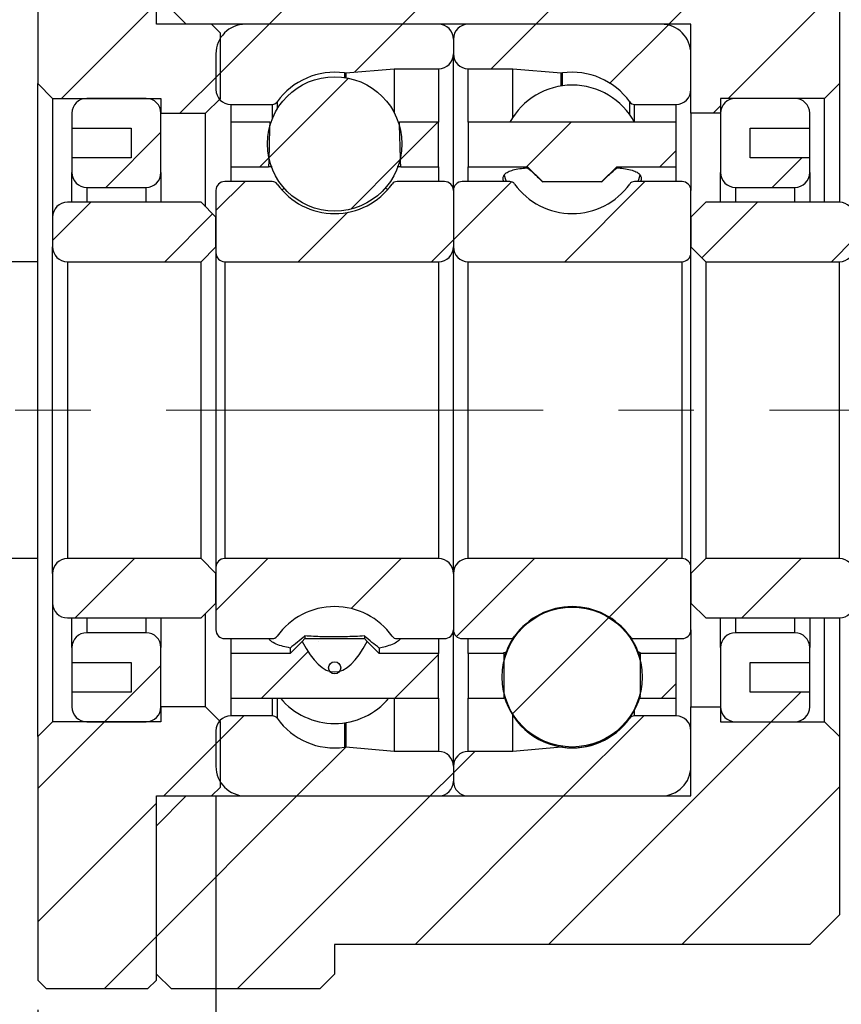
# Model space of a CAD drawing. Header units: millimetres. Extents: x 29 to 347, y 49 to 193.
# Tile 10 of 13: x 220 to 247, y 69 to 103. Entities that reach past the tile are written whole.
import ezdxf

# ---------------------------------------------------------------- set-up
doc = ezdxf.new("R2010")
doc.units = ezdxf.units.MM
doc.linetypes.add('CENTERX2', pattern=[20.32, 12.7, -2.54, 2.54, -2.54])
doc.layers.add('FORMAT', color=7, linetype='Continuous')
doc.styles.add('SLDTEXTSTYLE0', font='TXT', dxfattribs={"width": 0.75})
doc.dimstyles.new('SLDDIMSTYLE0', dxfattribs={"dimtxt": 3.5, "dimasz": 2.5, "dimexe": 0, "dimexo": 0.0625, "dimgap": 0.875, "dimtad": 1, "dimdec": 1, "dimrnd": 1e-09, "dimzin": 12, "dimdsep": 46, "dimtxsty": 'SLDTEXTSTYLE0', "dimsah": 1, "dimcen": 0.09, "dimadec": 0, "dimazin": 3, "dimtfac": 1, "dimtdec": 1, "dimtofl": 0, "dimtmove": 0, "dimatfit": 3, "dimfxl": 1, "dimfrac": 2, "dimtolj": 1, "dimtzin": 12, "dimarcsym": 0})
doc.dimstyles.new('SLDDIMSTYLE3', dxfattribs={"dimtxt": 3.5, "dimasz": 2.5, "dimexe": 0, "dimexo": 0.0625, "dimgap": 0.875, "dimtad": 1, "dimrnd": 1e-09, "dimzin": 12, "dimdsep": 46, "dimtxsty": 'SLDTEXTSTYLE0', "dimsah": 1, "dimcen": 0.09, "dimadec": 0, "dimazin": 3, "dimtfac": 1, "dimtmove": 0, "dimatfit": 0, "dimfxl": 1, "dimfrac": 2, "dimtolj": 1, "dimtzin": 12, "dimarcsym": 0})
doc.dimstyles.new('SLDDIMSTYLE5', dxfattribs={"dimtxt": 3.5, "dimasz": 2.5, "dimexe": 0, "dimexo": 0.0625, "dimgap": 0.875, "dimtad": 1, "dimdec": 1, "dimrnd": 1e-09, "dimzin": 12, "dimdsep": 46, "dimtxsty": 'SLDTEXTSTYLE0', "dimsah": 1, "dimcen": 0.09, "dimadec": 0, "dimazin": 3, "dimtfac": 1, "dimtdec": 1, "dimtmove": 0, "dimatfit": 0, "dimfxl": 1, "dimfrac": 2, "dimtolj": 1, "dimtzin": 12, "dimarcsym": 0})

# ---------------------------------------------------------------- blocks, each defined once
blk = doc.blocks.new('_D_17')
at = {"layer": 'FORMAT', "color": 7}
for p, q in [((247.372, 107.44), (247.372, 124.167)), ((255.872, 95.94), (255.872, 124.167)), ((247.372, 123.167), (241.872, 123.167)), ((247.372, 123.167), (255.872, 123.167)), ((255.872, 123.167), (261.372, 123.167))]:
    blk.add_line(p, q, dxfattribs=at)
for centre, start, end in [((254.533, 125.945), 153.4349, 206.5651), ((249.886, 125.945), 333.4349, 26.5651)]:
    blk.add_arc(centre, 6.212, start, end, dxfattribs=at)
for points in [[(247.372, 123.167), (244.872, 123.417), (244.872, 122.917)], [(255.872, 123.167), (258.372, 122.917), (258.372, 123.417)]]:
    blk.add_solid(points, dxfattribs=at)
at = {"layer": 'FORMAT', "color": 7, "insert": (248.976, 127.679), "char_height": 3.5, "attachment_point": 1, "style": 'SLDTEXTSTYLE0'}
blk.add_mtext('8.5', dxfattribs=at)
blk = doc.blocks.new('_D_18')
at = {"layer": 'FORMAT', "color": 7}
for p, q in [((226.372, 76.44), (226.372, 61.762)), ((220.372, 69.24), (220.372, 61.762)), ((220.372, 62.762), (215.146, 62.762)), ((220.372, 62.762), (226.372, 62.762)), ((226.372, 62.762), (231.872, 62.762))]:
    blk.add_line(p, q, dxfattribs=at)
for points in [[(220.372, 62.762), (217.872, 63.012), (217.872, 62.512)], [(226.372, 62.762), (228.872, 62.512), (228.872, 63.012)]]:
    blk.add_solid(points, dxfattribs=at)
at = {"layer": 'FORMAT', "color": 7, "insert": (215.146, 67.273), "char_height": 3.5, "attachment_point": 1, "style": 'SLDTEXTSTYLE0'}
blk.add_mtext('6', dxfattribs=at)
blk = doc.blocks.new('_D_19')
at = {"layer": 'FORMAT', "color": 7}
for p, q in [((255.872, 82.94), (255.872, 61.762)), ((226.372, 76.44), (226.372, 61.762)), ((255.872, 62.762), (226.372, 62.762))]:
    blk.add_line(p, q, dxfattribs=at)
for points in [[(226.372, 62.762), (228.872, 62.512), (228.872, 63.012)], [(255.872, 62.762), (253.372, 63.012), (253.372, 62.512)]]:
    blk.add_solid(points, dxfattribs=at)
at = {"layer": 'FORMAT', "color": 7, "insert": (236.777, 67.273), "char_height": 3.5, "attachment_point": 1, "style": 'SLDTEXTSTYLE0'}
blk.add_mtext('29.5', dxfattribs=at)
blk = doc.blocks.new('_D_20')
at = {"layer": 'FORMAT', "color": 7}
for p, q in [((214.353, 94.44), (214.353, 99.94)), ((220.372, 94.44), (213.353, 94.44)), ((214.353, 94.44), (214.353, 84.44)), ((220.372, 84.44), (213.353, 84.44)), ((214.353, 84.44), (214.353, 78.94))]:
    blk.add_line(p, q, dxfattribs=at)
for points in [[(214.353, 94.44), (214.603, 96.94), (214.103, 96.94)], [(214.353, 84.44), (214.103, 81.94), (214.603, 81.94)]]:
    blk.add_solid(points, dxfattribs=at)
at = {"layer": 'FORMAT', "color": 7, "char_height": 3.5, "attachment_point": 1, "rotation": 90, "style": 'SLDTEXTSTYLE0'}
for s, insert in [('10', (209.787, 88.673)), ('%%c', (209.841, 83.395))]:
    blk.add_mtext(s, dxfattribs=dict(at, insert=insert))

msp = doc.modelspace()

# ---------------------------------------------------------------- hatches: boundary and pattern name
at = {"linetype": 'Continuous', "lineweight": 18}
h = msp.add_hatch(dxfattribs=at)
h.set_pattern_fill('ANSI31', style=0)
h.paths.add_polyline_path([(226.5224, 102.1396), (226.2224, 102.4396), (224.3724, 102.4396), (224.3724, 108.9396), (220.6724, 108.9396), (220.3724, 108.6396), (220.3724, 100.4396), (220.8724, 99.9396), (224.5224, 99.9396), (224.5224, 99.4396), (226.0224, 99.4396), (226.5224, 99.9396)], flags=0)
h = msp.add_hatch(dxfattribs=at)
h.set_pattern_fill('ANSI31', style=0)
h.paths.add_polyline_path([(224.3724, 103.4396), (225.3724, 102.4396), (242.3724, 102.4396), (242.3724, 99.4396), (243.3724, 99.4396), (243.3724, 99.9396), (246.8724, 99.9396), (247.3724, 100.4396), (247.3724, 106.4396), (246.3724, 107.4396), (230.3724, 107.4396), (230.3724, 108.4396), (229.8724, 108.9396), (224.8724, 108.9396), (224.3724, 108.4396)], flags=0)
h = msp.add_hatch(dxfattribs=at)
h.set_pattern_fill('ANSI31', style=0)
edge = h.paths.add_edge_path(flags=0)
edge.add_line((234.3724, 101.4396), (234.3724, 101.9396))
edge.add_arc((233.8724, 101.9396), 0.5, 0, 90)
edge.add_line((233.8724, 102.4396), (227.3724, 102.4396))
edge.add_arc((227.3724, 101.4396), 1, 90, 180)
edge.add_line((226.3724, 101.4396), (226.3724, 100.2396))
edge.add_arc((226.8724, 100.2396), 0.5, 180, 270)
edge.add_line((226.8724, 99.7396), (228.2718, 99.7396))
edge.add_arc((228.2718, 99.9396), 0.2, 270, 324.47108)
edge.add_arc((230.3724, 98.4396), 2.3813, 82.10725, 144.47108, ccw=False)
edge.add_arc((230.7269, 100.9964), 0.2, 262.10725, 275)
edge.add_line((230.7443, 100.7971), (232.3724, 100.9396))
edge.add_line((232.3724, 100.9396), (233.8724, 100.9396))
edge.add_arc((233.8724, 101.4396), 0.5, 270, 360)
h = msp.add_hatch(dxfattribs=at)
h.set_pattern_fill('ANSI31', style=0)
edge = h.paths.add_edge_path(flags=0)
edge.add_line((241.3724, 102.4396), (234.8724, 102.4396))
edge.add_arc((234.8724, 101.9396), 0.5, 90, 180)
edge.add_line((234.3724, 101.9396), (234.3724, 101.4396))
edge.add_arc((234.8724, 101.4396), 0.5, 180, 270)
edge.add_line((234.8724, 100.9396), (236.3724, 100.9396))
edge.add_line((236.3724, 100.9396), (238.0006, 100.7971))
edge.add_arc((238.018, 100.9964), 0.2, 265, 277.89275)
edge.add_arc((238.3724, 98.4396), 2.3813, 35.52892, 97.89275, ccw=False)
edge.add_arc((240.4731, 99.9396), 0.2, 215.52892, 270)
edge.add_line((240.4731, 99.7396), (241.8724, 99.7396))
edge.add_arc((241.8724, 100.2396), 0.5, 270, 360)
edge.add_line((242.3724, 100.2396), (242.3724, 101.4396))
edge.add_arc((241.3724, 101.4396), 1, 0, 90)
h = msp.add_hatch(dxfattribs=at)
h.set_pattern_fill('ANSI31', style=0)
edge = h.paths.add_edge_path(flags=0)
edge.add_arc((230.3724, 98.4091), 2.2634, 0, 360)
h = msp.add_hatch(dxfattribs=at)
h.set_pattern_fill('ANSI31', style=0)
edge = h.paths.add_edge_path(flags=0)
edge.add_line((223.5224, 98.9396), (223.5224, 97.9396))
edge.add_line((223.5224, 97.9396), (221.5224, 97.9396))
edge.add_line((221.5224, 97.9396), (221.5224, 97.4396))
edge.add_arc((222.0224, 97.4396), 0.5, 180, 270)
edge.add_line((222.0224, 96.9396), (224.0224, 96.9396))
edge.add_arc((224.0224, 97.4396), 0.5, 270, 360)
edge.add_line((224.5224, 97.4396), (224.5224, 99.4396))
edge.add_arc((224.0224, 99.4396), 0.5, 0, 90)
edge.add_line((224.0224, 99.9396), (222.0224, 99.9396))
edge.add_arc((222.0224, 99.4396), 0.5, 90, 180)
edge.add_line((221.5224, 99.4396), (221.5224, 98.9396))
edge.add_line((221.5224, 98.9396), (223.5224, 98.9396))
h = msp.add_hatch(dxfattribs=at)
h.set_pattern_fill('ANSI31', style=0)
edge = h.paths.add_edge_path(flags=0)
edge.add_line((246.3724, 97.4396), (246.3724, 97.9396))
edge.add_line((246.3724, 97.9396), (244.3724, 97.9396))
edge.add_line((244.3724, 97.9396), (244.3724, 98.9396))
edge.add_line((244.3724, 98.9396), (246.3724, 98.9396))
edge.add_line((246.3724, 98.9396), (246.3724, 99.4396))
edge.add_arc((245.8724, 99.4396), 0.5, 360, 450)
edge.add_line((245.8724, 99.9396), (243.8724, 99.9396))
edge.add_arc((243.8724, 99.4396), 0.5, 90, 180)
edge.add_line((243.3724, 99.4396), (243.3724, 97.4396))
edge.add_arc((243.8724, 97.4396), 0.5, 180, 270)
edge.add_line((243.8724, 96.9396), (245.8724, 96.9396))
edge.add_arc((245.8724, 97.4396), 0.5, 270, 360)
h = msp.add_hatch(dxfattribs=at)
h.set_pattern_fill('ANSI31', style=0)
edge = h.paths.add_edge_path(flags=0)
edge.add_line((228.1885, 99.1396), (226.8724, 99.1396))
edge.add_line((226.8724, 99.1396), (226.8724, 97.6396))
edge.add_line((226.8724, 97.6396), (228.1473, 97.6396))
edge.add_ellipse((230.3724, 89.4396), major_axis=(0, 28.2786), ratio=0.0822177, start_angle=12.68849, end_angle=15.18188, ccw=False)
h = msp.add_hatch(dxfattribs=at)
h.set_pattern_fill('ANSI31', style=0)
edge = h.paths.add_edge_path(flags=0)
edge.add_ellipse((230.3724, 89.4396), major_axis=(0, 28.2786), ratio=0.0822177, start_angle=344.81812, end_angle=347.31151, ccw=False)
edge.add_line((232.5975, 97.6396), (233.8724, 97.6396))
edge.add_line((233.8724, 97.6396), (233.8724, 99.1396))
edge.add_line((233.8724, 99.1396), (232.5564, 99.1396))
h = msp.add_hatch(dxfattribs=at)
h.set_pattern_fill('ANSI31', style=0)
h.paths.add_polyline_path([(239.3724, 97.1396), (239.8724, 97.6396), (241.8724, 97.6396), (241.8724, 99.1396), (234.8724, 99.1396), (234.8724, 97.6396), (236.8724, 97.6396), (237.3724, 97.1396)], flags=0)
h = msp.add_hatch(dxfattribs=at)
h.set_pattern_fill('ANSI31', style=0)
edge = h.paths.add_edge_path(flags=0)
edge.add_line((226.3724, 96.8396), (226.3724, 94.7396))
edge.add_arc((226.6724, 94.7396), 0.3, 180, 270)
edge.add_line((226.6724, 94.4396), (233.8724, 94.4396))
edge.add_arc((233.8724, 94.9396), 0.5, 270, 360)
edge.add_line((234.3724, 94.9396), (234.3724, 96.8396))
edge.add_arc((234.0724, 96.8396), 0.3, 0, 90)
edge.add_line((234.0724, 97.1396), (232.4731, 97.1396))
edge.add_arc((232.4731, 96.9396), 0.2, 90, 144.47108)
edge.add_arc((230.3724, 98.4396), 2.3813, 215.52892, 324.47108, ccw=False)
edge.add_arc((228.2718, 96.9396), 0.2, 35.52892, 90)
edge.add_line((228.2718, 97.1396), (226.6724, 97.1396))
edge.add_arc((226.6724, 96.8396), 0.3, 90, 180)
h = msp.add_hatch(dxfattribs=at)
h.set_pattern_fill('ANSI31', style=0)
edge = h.paths.add_edge_path(flags=0)
edge.add_line((234.8724, 94.4396), (242.0724, 94.4396))
edge.add_arc((242.0724, 94.7396), 0.3, 270, 360)
edge.add_line((242.3724, 94.7396), (242.3724, 96.8396))
edge.add_arc((242.0724, 96.8396), 0.3, 0, 90)
edge.add_line((242.0724, 97.1396), (240.4731, 97.1396))
edge.add_arc((240.4731, 96.9396), 0.2, 90, 144.47108)
edge.add_arc((238.3724, 98.4396), 2.3813, 215.52892, 324.47108, ccw=False)
edge.add_arc((236.2718, 96.9396), 0.2, 35.52892, 90)
edge.add_line((236.2718, 97.1396), (234.6724, 97.1396))
edge.add_arc((234.6724, 96.8396), 0.3, 90, 180)
edge.add_line((234.3724, 96.8396), (234.3724, 94.9396))
edge.add_arc((234.8724, 94.9396), 0.5, 180, 270)
h = msp.add_hatch(dxfattribs=at)
h.set_pattern_fill('ANSI31', style=0)
edge = h.paths.add_edge_path(flags=0)
edge.add_line((225.8724, 94.4396), (226.3724, 94.9396))
edge.add_line((226.3724, 94.9396), (226.3724, 95.9396))
edge.add_line((226.3724, 95.9396), (225.8724, 96.4396))
edge.add_line((225.8724, 96.4396), (221.3724, 96.4396))
edge.add_arc((221.3724, 95.9396), 0.5, 90, 180)
edge.add_line((220.8724, 95.9396), (220.8724, 94.9396))
edge.add_arc((221.3724, 94.9396), 0.5, 180, 270)
edge.add_line((221.3724, 94.4396), (225.8724, 94.4396))
h = msp.add_hatch(dxfattribs=at)
h.set_pattern_fill('ANSI31', style=0)
edge = h.paths.add_edge_path(flags=0)
edge.add_line((242.3724, 94.9396), (242.8724, 94.4396))
edge.add_line((242.8724, 94.4396), (247.3724, 94.4396))
edge.add_arc((247.3724, 94.9396), 0.5, 270, 360)
edge.add_line((247.8724, 94.9396), (247.8724, 95.9396))
edge.add_arc((247.3724, 95.9396), 0.5, 0, 90)
edge.add_line((247.3724, 96.4396), (242.8724, 96.4396))
edge.add_line((242.8724, 96.4396), (242.3724, 95.9396))
edge.add_line((242.3724, 95.9396), (242.3724, 94.9396))
h = msp.add_hatch(dxfattribs=at)
h.set_pattern_fill('ANSI31', style=0)
edge = h.paths.add_edge_path(flags=0)
edge.add_line((226.3724, 83.9396), (225.8724, 84.4396))
edge.add_line((225.8724, 84.4396), (221.3724, 84.4396))
edge.add_arc((221.3724, 83.9396), 0.5, 90, 180)
edge.add_line((220.8724, 83.9396), (220.8724, 82.9396))
edge.add_arc((221.3724, 82.9396), 0.5, 180, 270)
edge.add_line((221.3724, 82.4396), (225.8724, 82.4396))
edge.add_line((225.8724, 82.4396), (226.3724, 82.9396))
edge.add_line((226.3724, 82.9396), (226.3724, 83.9396))
h = msp.add_hatch(dxfattribs=at)
h.set_pattern_fill('ANSI31', style=0)
edge = h.paths.add_edge_path(flags=0)
edge.add_line((233.8724, 84.4396), (226.6724, 84.4396))
edge.add_arc((226.6724, 84.1396), 0.3, 90, 180)
edge.add_line((226.3724, 84.1396), (226.3724, 82.0396))
edge.add_arc((226.6724, 82.0396), 0.3, 180, 270)
edge.add_line((226.6724, 81.7396), (228.2718, 81.7396))
edge.add_arc((228.2718, 81.9396), 0.2, 270, 324.47108)
edge.add_arc((230.3724, 80.4396), 2.3813, 35.52892, 144.47108, ccw=False)
edge.add_arc((232.4731, 81.9396), 0.2, 215.52892, 270)
edge.add_line((232.4731, 81.7396), (234.0724, 81.7396))
edge.add_arc((234.0724, 82.0396), 0.3, 270, 360)
edge.add_line((234.3724, 82.0396), (234.3724, 83.9396))
edge.add_arc((233.8724, 83.9396), 0.5, 360, 450)
h = msp.add_hatch(dxfattribs=at)
h.set_pattern_fill('ANSI31', style=0)
edge = h.paths.add_edge_path(flags=0)
edge.add_line((242.3724, 82.0396), (242.3724, 84.1396))
edge.add_arc((242.0724, 84.1396), 0.3, 0, 90)
edge.add_line((242.0724, 84.4396), (234.8724, 84.4396))
edge.add_arc((234.8724, 83.9396), 0.5, 90, 180)
edge.add_line((234.3724, 83.9396), (234.3724, 82.0396))
edge.add_arc((234.6724, 82.0396), 0.3, 180, 270)
edge.add_line((234.6724, 81.7396), (236.2718, 81.7396))
edge.add_arc((236.2718, 81.9396), 0.2, 270, 324.47108)
edge.add_arc((238.3724, 80.4396), 2.3813, 35.52892, 144.47108, ccw=False)
edge.add_arc((240.4731, 81.9396), 0.2, 215.52892, 270)
edge.add_line((240.4731, 81.7396), (242.0724, 81.7396))
edge.add_arc((242.0724, 82.0396), 0.3, 270, 360)
h = msp.add_hatch(dxfattribs=at)
h.set_pattern_fill('ANSI31', style=0)
edge = h.paths.add_edge_path(flags=0)
edge.add_line((242.8724, 84.4396), (242.3724, 83.9396))
edge.add_line((242.3724, 83.9396), (242.3724, 82.9396))
edge.add_line((242.3724, 82.9396), (242.8724, 82.4396))
edge.add_line((242.8724, 82.4396), (247.3724, 82.4396))
edge.add_arc((247.3724, 82.9396), 0.5, 270, 360)
edge.add_line((247.8724, 82.9396), (247.8724, 83.9396))
edge.add_arc((247.3724, 83.9396), 0.5, 0, 90)
edge.add_line((247.3724, 84.4396), (242.8724, 84.4396))
h = msp.add_hatch(dxfattribs=at)
h.set_pattern_fill('ANSI31', style=0)
edge = h.paths.add_edge_path(flags=0)
edge.add_arc((238.3724, 80.446), 2.3568, 0, 360)
h = msp.add_hatch(dxfattribs=at)
h.set_pattern_fill('ANSI31', style=0)
edge = h.paths.add_edge_path(flags=0)
edge.add_line((221.5224, 81.4396), (221.5224, 80.9396))
edge.add_line((221.5224, 80.9396), (223.5224, 80.9396))
edge.add_line((223.5224, 80.9396), (223.5224, 79.9396))
edge.add_line((223.5224, 79.9396), (221.5224, 79.9396))
edge.add_line((221.5224, 79.9396), (221.5224, 79.4396))
edge.add_arc((222.0224, 79.4396), 0.5, 180, 270)
edge.add_line((222.0224, 78.9396), (224.0224, 78.9396))
edge.add_arc((224.0224, 79.4396), 0.5, 270, 360)
edge.add_line((224.5224, 79.4396), (224.5224, 81.4396))
edge.add_arc((224.0224, 81.4396), 0.5, 0, 90)
edge.add_line((224.0224, 81.9396), (222.0224, 81.9396))
edge.add_arc((222.0224, 81.4396), 0.5, 90, 180)
h = msp.add_hatch(dxfattribs=at)
h.set_pattern_fill('ANSI31', style=0)
edge = h.paths.add_edge_path(flags=0)
edge.add_line((244.3724, 79.9396), (244.3724, 80.9396))
edge.add_line((244.3724, 80.9396), (246.3724, 80.9396))
edge.add_line((246.3724, 80.9396), (246.3724, 81.4396))
edge.add_arc((245.8724, 81.4396), 0.5, 0, 90)
edge.add_line((245.8724, 81.9396), (243.8724, 81.9396))
edge.add_arc((243.8724, 81.4396), 0.5, 90, 180)
edge.add_line((243.3724, 81.4396), (243.3724, 79.4396))
edge.add_arc((243.8724, 79.4396), 0.5, 180, 270)
edge.add_line((243.8724, 78.9396), (245.8724, 78.9396))
edge.add_arc((245.8724, 79.4396), 0.5, 270, 360)
edge.add_line((246.3724, 79.4396), (246.3724, 79.9396))
edge.add_line((246.3724, 79.9396), (244.3724, 79.9396))
h = msp.add_hatch(dxfattribs=at)
h.set_pattern_fill('ANSI31', style=0)
edge = h.paths.add_edge_path(flags=0)
edge.add_line((226.8724, 79.7396), (233.8724, 79.7396))
edge.add_line((233.8724, 79.7396), (233.8724, 81.2396))
edge.add_line((233.8724, 81.2396), (231.8724, 81.2396))
edge.add_line((231.8724, 81.2396), (231.4627, 81.6493))
edge.add_ellipse((230.3724, 89.4396), major_axis=(0, -8.8201), ratio=0.2636028, start_angle=-7.96681, end_angle=7.96681, ccw=False)
edge.add_line((229.2822, 81.6493), (228.8724, 81.2396))
edge.add_line((228.8724, 81.2396), (226.8724, 81.2396))
edge.add_line((226.8724, 81.2396), (226.8724, 79.7396))
h = msp.add_hatch(dxfattribs=at)
h.set_pattern_fill('ANSI31', style=0)
edge = h.paths.add_edge_path(flags=0)
edge.add_arc((230.3724, 80.7579), 0.2048, 0, 360)
h = msp.add_hatch(dxfattribs=at)
h.set_pattern_fill('ANSI31', style=0)
edge = h.paths.add_edge_path(flags=0)
edge.add_ellipse((238.3724, 89.4396), major_axis=(0, -61.4813), ratio=0.0378163, start_angle=344.304456, end_angle=346.683789, ccw=False)
edge.add_line((236.0682, 81.2396), (234.8724, 81.2396))
edge.add_line((234.8724, 81.2396), (234.8724, 79.7396))
edge.add_line((234.8724, 79.7396), (236.0766, 79.7396))
h = msp.add_hatch(dxfattribs=at)
h.set_pattern_fill('ANSI31', style=0)
edge = h.paths.add_edge_path(flags=0)
edge.add_line((240.6683, 79.7396), (241.8724, 79.7396))
edge.add_line((241.8724, 79.7396), (241.8724, 81.2396))
edge.add_line((241.8724, 81.2396), (240.6767, 81.2396))
edge.add_ellipse((238.3724, 89.4396), major_axis=(0, -61.4813), ratio=0.0378163, start_angle=13.316211, end_angle=15.695544, ccw=False)
h = msp.add_hatch(dxfattribs=at)
h.set_pattern_fill('ANSI31', style=0)
h.paths.add_polyline_path([(224.0724, 69.9396), (224.3724, 70.2396), (224.3724, 76.4396), (226.2224, 76.4396), (226.5224, 76.7396), (226.5224, 78.9396), (226.0224, 79.4396), (224.5224, 79.4396), (224.5224, 78.9396), (220.8724, 78.9396), (220.3724, 78.4396), (220.3724, 70.2396), (220.6724, 69.9396)], flags=0)
h = msp.add_hatch(dxfattribs=at)
h.set_pattern_fill('ANSI31', style=0)
h.paths.add_polyline_path([(225.3724, 76.4396), (224.3724, 75.4396), (224.3724, 70.4396), (224.8724, 69.9396), (229.8724, 69.9396), (230.3724, 70.4396), (230.3724, 71.4396), (246.3724, 71.4396), (247.3724, 72.4396), (247.3724, 78.4396), (246.8724, 78.9396), (243.3724, 78.9396), (243.3724, 79.4396), (242.3724, 79.4396), (242.3724, 76.4396)], flags=0)
h = msp.add_hatch(dxfattribs=at)
h.set_pattern_fill('ANSI31', style=0)
edge = h.paths.add_edge_path(flags=0)
edge.add_line((227.3724, 76.4396), (233.8724, 76.4396))
edge.add_arc((233.8724, 76.9396), 0.5, 270, 360)
edge.add_line((234.3724, 76.9396), (234.3724, 77.4396))
edge.add_arc((233.8724, 77.4396), 0.5, 360, 450)
edge.add_line((233.8724, 77.9396), (232.3724, 77.9396))
edge.add_line((232.3724, 77.9396), (230.7443, 78.082))
edge.add_arc((230.7269, 77.8828), 0.2, 85, 97.89275)
edge.add_arc((230.3724, 80.4396), 2.3813, 215.52892, 277.89275, ccw=False)
edge.add_arc((228.2718, 78.9396), 0.2, 35.52892, 90)
edge.add_line((228.2718, 79.1396), (226.8724, 79.1396))
edge.add_arc((226.8724, 78.6396), 0.5, 90, 180)
edge.add_line((226.3724, 78.6396), (226.3724, 77.4396))
edge.add_arc((227.3724, 77.4396), 1, 180, 270)
h = msp.add_hatch(dxfattribs=at)
h.set_pattern_fill('ANSI31', style=0)
edge = h.paths.add_edge_path(flags=0)
edge.add_line((234.3724, 77.4396), (234.3724, 76.9396))
edge.add_arc((234.8724, 76.9396), 0.5, 180, 270)
edge.add_line((234.8724, 76.4396), (241.3724, 76.4396))
edge.add_arc((241.3724, 77.4396), 1, 270, 360)
edge.add_line((242.3724, 77.4396), (242.3724, 78.6396))
edge.add_arc((241.8724, 78.6396), 0.5, 360, 450)
edge.add_line((241.8724, 79.1396), (240.4731, 79.1396))
edge.add_arc((240.4731, 78.9396), 0.2, 90, 144.47108)
edge.add_arc((238.3724, 80.4396), 2.3813, 262.10725, 324.47108, ccw=False)
edge.add_arc((238.018, 77.8828), 0.2, 82.10725, 95)
edge.add_line((238.0006, 78.082), (236.3724, 77.9396))
edge.add_line((236.3724, 77.9396), (234.8724, 77.9396))
edge.add_arc((234.8724, 77.4396), 0.5, 90, 180)

# ---------------------------------------------------------------- linework, layer by layer
at = {"color": 7, "linetype": 'Continuous', "lineweight": 25}
for p, q in [((224.3724, 102.4396), (224.3724, 108.9396)), ((220.3724, 108.6396), (220.3724, 100.4396)), ((247.3724, 106.4396), (247.3724, 100.4396)), ((225.3724, 102.4396), (224.3724, 103.4396)), ((226.2224, 102.4396), (224.3724, 102.4396)), ((242.3724, 102.4396), (225.3724, 102.4396)), ((226.2224, 102.4396), (226.5224, 102.1396)), ((233.8724, 102.4396), (227.3724, 102.4396)), ((241.3724, 102.4396), (234.8724, 102.4396)), ((242.3724, 99.4396), (242.3724, 102.4396)), ((226.5224, 99.9396), (226.5224, 102.1396)), ((234.3724, 101.9396), (234.3724, 101.4396)), ((226.3724, 101.4396), (226.3724, 100.2396)), ((234.3724, 96.8396), (234.3724, 101.4396)), ((242.3724, 100.2396), (242.3724, 101.4396)), ((230.7443, 100.7971), (232.3724, 100.9396)), ((232.3724, 100.9396), (232.3724, 99.4687)), ((232.3724, 100.9396), (233.8724, 100.9396)), ((234.8724, 100.9396), (236.3724, 100.9396)), ((236.3724, 99.2996), (236.3724, 100.9396)), ((236.3724, 100.9396), (238.0006, 100.7971)), ((220.8724, 99.9396), (220.3724, 100.4396)), ((220.3724, 78.4396), (220.3724, 100.4396)), ((247.3724, 100.4396), (246.8724, 99.9396)), ((247.3724, 100.4396), (247.3724, 96.4396)), ((220.8724, 99.9396), (224.5224, 99.9396)), ((220.8724, 99.9396), (220.8724, 95.9396)), ((224.0224, 99.9396), (222.0224, 99.9396)), ((224.5224, 99.9396), (224.5224, 99.4396)), ((226.5224, 99.9396), (226.0224, 99.4396)), ((246.8724, 99.9396), (243.3724, 99.9396)), ((243.3724, 99.9396), (243.3724, 99.4396)), ((245.8724, 99.9396), (243.8724, 99.9396)), ((246.8724, 96.4396), (246.8724, 99.9396)), ((226.8724, 99.7396), (228.2718, 99.7396)), ((240.4731, 99.7396), (241.8724, 99.7396)), ((221.5224, 99.4396), (221.5224, 98.9396)), ((224.5224, 97.4396), (224.5224, 99.4396)), ((224.5224, 99.4396), (226.0224, 99.4396)), ((226.0224, 96.2896), (226.0224, 99.4396)), ((243.3724, 99.4396), (242.3724, 99.4396)), ((242.3724, 99.4396), (242.3724, 96.8396)), ((243.3724, 99.4396), (243.3724, 97.4396)), ((246.3724, 98.9396), (246.3724, 99.4396)), ((221.5224, 98.9396), (223.5224, 98.9396)), ((221.5224, 98.9396), (221.5224, 97.9396)), ((223.5224, 98.9396), (223.5224, 97.9396)), ((228.1885, 99.1396), (226.8724, 99.1396)), ((226.8724, 99.1396), (226.8724, 97.6396)), ((228.1885, 99.1396), (228.2446, 99.1383)), ((233.8724, 99.1396), (232.5564, 99.1396)), ((233.8724, 97.6396), (233.8724, 99.1396)), ((241.8724, 99.1396), (234.8724, 99.1396)), ((234.8724, 99.1396), (234.8724, 97.6396)), ((241.8724, 97.6396), (241.8724, 99.1396)), ((244.3724, 98.9396), (246.3724, 98.9396)), ((244.3724, 97.9396), (244.3724, 98.9396)), ((246.3724, 97.9396), (246.3724, 98.9396)), ((223.5224, 97.9396), (221.5224, 97.9396)), ((221.5224, 97.9396), (221.5224, 97.4396)), ((246.3724, 97.9396), (244.3724, 97.9396)), ((246.3724, 97.4396), (246.3724, 97.9396)), ((226.8724, 97.6396), (228.1473, 97.6396)), ((226.8724, 97.6396), (226.8724, 97.1396)), ((228.2649, 97.6312), (228.1473, 97.6396)), ((232.5975, 97.6396), (232.4765, 97.6327)), ((232.5975, 97.6396), (233.8724, 97.6396)), ((233.8724, 97.6396), (233.8724, 97.1396)), ((234.8724, 97.6396), (236.8724, 97.6396)), ((234.8724, 97.1396), (234.8724, 97.6396)), ((236.8724, 97.6042), (236.8724, 97.6396)), ((236.8724, 97.6396), (237.3724, 97.1396)), ((239.3724, 97.1396), (239.8724, 97.6396)), ((239.8724, 97.6042), (239.8724, 97.6396)), ((239.8724, 97.6396), (241.8724, 97.6396)), ((241.8724, 97.1396), (241.8724, 97.6396)), ((221.5224, 96.4396), (221.5224, 97.4396)), ((224.5224, 97.4396), (224.5224, 96.4396)), ((243.3724, 96.4396), (243.3724, 97.4396)), ((246.3724, 97.4396), (246.3724, 96.4396)), ((222.0224, 96.9396), (224.0224, 96.9396)), ((228.2718, 97.1396), (226.6724, 97.1396)), ((228.6036, 96.8752), (228.6968, 96.9186)), ((234.0724, 97.1396), (232.4731, 97.1396)), ((236.2718, 97.1396), (234.6724, 97.1396)), ((237.3724, 97.1396), (239.3724, 97.1396)), ((237.3724, 97.1348), (237.3724, 97.1396)), ((239.3724, 97.1348), (239.3724, 97.1396)), ((242.0724, 97.1396), (240.4731, 97.1396)), ((243.8724, 96.9396), (245.8724, 96.9396)), ((226.3724, 96.8396), (226.3724, 94.7396)), ((234.3724, 96.8396), (234.3724, 94.9396)), ((242.3724, 94.7396), (242.3724, 96.8396)), ((225.8724, 96.4396), (221.3724, 96.4396)), ((225.8724, 96.4396), (226.3724, 95.9396)), ((242.3724, 95.9396), (242.8724, 96.4396)), ((247.3724, 96.4396), (242.8724, 96.4396)), ((220.8724, 95.9396), (220.8724, 94.9396)), ((226.3724, 94.9396), (226.3724, 95.9396)), ((242.3724, 95.9396), (242.3724, 94.9396)), ((220.8724, 83.9396), (220.8724, 94.9396)), ((226.3724, 94.9396), (225.8724, 94.4396)), ((234.3724, 83.9396), (234.3724, 94.9396)), ((242.8724, 94.4396), (242.3724, 94.9396)), ((226.3724, 94.7396), (226.3724, 84.1396)), ((242.3724, 84.1396), (242.3724, 94.7396)), ((221.3724, 94.4396), (225.8724, 94.4396)), ((221.3724, 94.4396), (221.3724, 84.4396)), ((225.8724, 84.4396), (225.8724, 94.4396)), ((226.6724, 94.4396), (226.6724, 84.4396)), ((226.6724, 94.4396), (233.8724, 94.4396)), ((233.8724, 94.4396), (233.8724, 84.4396)), ((234.8724, 84.4396), (234.8724, 94.4396)), ((234.8724, 94.4396), (242.0724, 94.4396)), ((242.0724, 84.4396), (242.0724, 94.4396)), ((242.8724, 94.4396), (247.3724, 94.4396)), ((242.8724, 94.4396), (242.8724, 84.4396)), ((247.3724, 84.4396), (247.3724, 94.4396)), ((225.8724, 84.4396), (221.3724, 84.4396)), ((225.8724, 84.4396), (226.3724, 83.9396)), ((233.8724, 84.4396), (226.6724, 84.4396)), ((242.0724, 84.4396), (234.8724, 84.4396)), ((242.3724, 83.9396), (242.8724, 84.4396)), ((247.3724, 84.4396), (242.8724, 84.4396)), ((220.8724, 83.9396), (220.8724, 82.9396)), ((226.3724, 84.1396), (226.3724, 82.0396)), ((226.3724, 82.9396), (226.3724, 83.9396)), ((234.3724, 83.9396), (234.3724, 82.0396)), ((242.3724, 82.0396), (242.3724, 84.1396)), ((242.3724, 83.9396), (242.3724, 82.9396)), ((220.8724, 82.9396), (220.8724, 78.9396)), ((226.3724, 82.9396), (225.8724, 82.4396)), ((242.8724, 82.4396), (242.3724, 82.9396)), ((221.3724, 82.4396), (225.8724, 82.4396)), ((221.5224, 81.4396), (221.5224, 82.4396)), ((224.5224, 82.4396), (224.5224, 81.4396)), ((226.0224, 79.4396), (226.0224, 82.5896)), ((242.8724, 82.4396), (247.3724, 82.4396)), ((243.3724, 81.4396), (243.3724, 82.4396)), ((246.3724, 82.4396), (246.3724, 81.4396)), ((246.8724, 78.9396), (246.8724, 82.4396)), ((247.3724, 82.4396), (247.3724, 78.4396)), ((224.0224, 81.9396), (222.0224, 81.9396)), ((234.3724, 77.4396), (234.3724, 82.0396)), ((242.3724, 82.0396), (242.3724, 79.4396)), ((245.8724, 81.9396), (243.8724, 81.9396)), ((226.6724, 81.7396), (228.2718, 81.7396)), ((226.8724, 81.7396), (226.8724, 81.2396)), ((229.2822, 81.6493), (228.8724, 81.2396)), ((229.2822, 81.6493), (229.3724, 81.7399)), ((229.3724, 81.8322), (229.3724, 81.7399)), ((231.3724, 81.8322), (231.3724, 81.7399)), ((231.3724, 81.7399), (231.4627, 81.6493)), ((231.8724, 81.2396), (231.4627, 81.6493)), ((232.4731, 81.7396), (234.0724, 81.7396)), ((233.8724, 81.7396), (233.8724, 81.2396)), ((234.6724, 81.7396), (236.2718, 81.7396)), ((234.8724, 81.2396), (234.8724, 81.7396)), ((240.4731, 81.7396), (242.0724, 81.7396)), ((241.8724, 81.2396), (241.8724, 81.7396)), ((221.5224, 81.4396), (221.5224, 80.9396)), ((224.5224, 79.4396), (224.5224, 81.4396)), ((228.8724, 81.4249), (228.8724, 81.2396)), ((231.8724, 81.4249), (231.8724, 81.2396)), ((243.3724, 81.4396), (243.3724, 79.4396)), ((246.3724, 80.9396), (246.3724, 81.4396)), ((221.5224, 80.9396), (221.5224, 79.9396)), ((221.5224, 80.9396), (223.5224, 80.9396)), ((223.5224, 80.9396), (223.5224, 79.9396)), ((228.8724, 81.2396), (226.8724, 81.2396)), ((226.8724, 81.2396), (226.8724, 79.7396)), ((233.8724, 81.2396), (231.8724, 81.2396)), ((233.8724, 79.7396), (233.8724, 81.2396)), ((236.0682, 81.2396), (234.8724, 81.2396)), ((234.8724, 81.2396), (234.8724, 79.7396)), ((241.8724, 81.2396), (240.6767, 81.2396)), ((241.8724, 79.7396), (241.8724, 81.2396)), ((244.3724, 80.9396), (246.3724, 80.9396)), ((244.3724, 79.9396), (244.3724, 80.9396)), ((246.3724, 79.9396), (246.3724, 80.9396)), ((223.5224, 79.9396), (221.5224, 79.9396)), ((221.5224, 79.9396), (221.5224, 79.4396)), ((226.8724, 79.7396), (233.8724, 79.7396)), ((232.3724, 79.7396), (232.3724, 77.9396)), ((234.8724, 79.7396), (236.0766, 79.7396)), ((240.6683, 79.7396), (241.8724, 79.7396)), ((246.3724, 79.9396), (244.3724, 79.9396)), ((246.3724, 79.4396), (246.3724, 79.9396)), ((224.5224, 79.4396), (224.5224, 78.9396)), ((226.0224, 79.4396), (224.5224, 79.4396)), ((226.0224, 79.4396), (226.5224, 78.9396)), ((242.3724, 76.4396), (242.3724, 79.4396)), ((242.3724, 79.4396), (243.3724, 79.4396)), ((243.3724, 79.4396), (243.3724, 78.9396)), ((228.2718, 79.1396), (226.8724, 79.1396)), ((236.3724, 77.9396), (236.3724, 79.1536)), ((241.8724, 79.1396), (240.4731, 79.1396)), ((220.3724, 78.4396), (220.8724, 78.9396)), ((224.5224, 78.9396), (220.8724, 78.9396)), ((222.0224, 78.9396), (224.0224, 78.9396)), ((226.3724, 78.6396), (226.3724, 77.4396)), ((226.5224, 76.7396), (226.5224, 78.9396)), ((242.3724, 77.4396), (242.3724, 78.6396)), ((243.3724, 78.9396), (246.8724, 78.9396)), ((243.8724, 78.9396), (245.8724, 78.9396)), ((246.8724, 78.9396), (247.3724, 78.4396)), ((220.3724, 78.4396), (220.3724, 70.2396)), ((247.3724, 78.4396), (247.3724, 72.4396)), ((232.3724, 77.9396), (230.7443, 78.082)), ((238.0006, 78.082), (236.3724, 77.9396)), ((233.8724, 77.9396), (232.3724, 77.9396)), ((236.3724, 77.9396), (234.8724, 77.9396)), ((234.3724, 77.4396), (234.3724, 76.9396)), ((226.5224, 76.7396), (226.2224, 76.4396)), ((224.3724, 76.4396), (226.2224, 76.4396)), ((224.3724, 70.2396), (224.3724, 76.4396)), ((224.3724, 75.4396), (225.3724, 76.4396)), ((225.3724, 76.4396), (242.3724, 76.4396)), ((227.3724, 76.4396), (233.8724, 76.4396)), ((234.8724, 76.4396), (241.3724, 76.4396)), ((224.3724, 70.4396), (224.3724, 75.4396)), ((247.3724, 72.4396), (246.3724, 71.4396)), ((246.3724, 71.4396), (230.3724, 71.4396)), ((230.3724, 71.4396), (230.3724, 70.4396)), ((224.8724, 69.9396), (224.3724, 70.4396)), ((230.3724, 70.4396), (229.8724, 69.9396)), ((220.6724, 69.9396), (220.3724, 70.2396)), ((224.3724, 70.2396), (224.0724, 69.9396)), ((224.0724, 69.9396), (220.6724, 69.9396)), ((229.8724, 69.9396), (224.8724, 69.9396))]:
    msp.add_line(p, q, dxfattribs=at)
at = {"color": 8, "linetype": 'Continuous', "lineweight": 25}
for p, q in [((233.8724, 100.9396), (233.8724, 99.1396)), ((234.8724, 99.1396), (234.8724, 100.9396)), ((230.6994, 100.7982), (230.6994, 100.6487)), ((230.7443, 100.7971), (230.7443, 100.6417)), ((238.0006, 100.3592), (238.0006, 100.7971)), ((238.0454, 100.3658), (238.0454, 100.7982)), ((226.8724, 99.7396), (226.8724, 99.1396)), ((228.2718, 99.7396), (228.2718, 99.2517)), ((228.4345, 99.8233), (228.4345, 99.5784)), ((240.3104, 99.3909), (240.3104, 99.8233)), ((240.4731, 99.1396), (240.4731, 99.7396)), ((241.8724, 99.1396), (241.8724, 99.7396)), ((222.0224, 96.9396), (222.0224, 96.4396)), ((224.0224, 96.4396), (224.0224, 96.9396)), ((243.8724, 96.9396), (243.8724, 96.4396)), ((245.8724, 96.4396), (245.8724, 96.9396)), ((222.0224, 82.4396), (222.0224, 81.9396)), ((224.0224, 81.9396), (224.0224, 82.4396)), ((243.8724, 82.4396), (243.8724, 81.9396)), ((245.8724, 81.9396), (245.8724, 82.4396)), ((226.8724, 79.7396), (226.8724, 79.1396)), ((228.2718, 79.7396), (228.2718, 79.1396)), ((228.4345, 79.7396), (228.4345, 79.0558)), ((233.8724, 79.7396), (233.8724, 77.9396)), ((234.8724, 77.9396), (234.8724, 79.7396)), ((241.8724, 79.1396), (241.8724, 79.7396)), ((240.4731, 79.1396), (240.4731, 79.3246)), ((240.3104, 79.0558), (240.3104, 79.0622)), ((230.6994, 78.9053), (230.6994, 78.0809)), ((230.7443, 78.912), (230.7443, 78.082)), ((238.0006, 78.082), (238.0006, 78.094)), ((238.0454, 78.0809), (238.0454, 78.0873))]:
    msp.add_line(p, q, dxfattribs=at)
at = {"color": 7, "linetype": 'Continuous', "lineweight": 25, "flags": 128}
for points in [[(236.0812, 97.3587), (236.1287, 97.2097), (236.1549, 97.1396)], [(240.59, 97.1396), (240.6162, 97.2097), (240.6668, 97.3697)]]:
    msp.add_lwpolyline(points, dxfattribs=at)
at = {"color": 7, "linetype": 'Continuous', "lineweight": 25}
for centre, radius in [((230.3724, 98.4091), 2.2634), ((238.3724, 80.446), 2.3568), ((230.3724, 80.7579), 0.2048)]:
    msp.add_circle(centre, radius, dxfattribs=at)
for centre, radius, start, end in [((227.3724, 101.4396), 1, 90, 180), ((233.8724, 101.9396), 0.5, 0, 90), ((234.8724, 101.9396), 0.5, 90, 180), ((241.3724, 101.4396), 1, 0, 90), ((233.8724, 101.4396), 0.5, 270, 0), ((234.8724, 101.4396), 0.5, 180, 270), ((230.3724, 98.4396), 2.3813, 82.10725, 144.47108), ((230.7269, 100.9964), 0.2, 262.10725, 275), ((238.018, 100.9964), 0.2, 265, 277.89275), ((238.3724, 98.4396), 2.3813, 35.52892, 97.89275), ((226.8724, 100.2396), 0.5, 180, 270), ((238.3724, 98.0071), 2.3813, 90, 151.60465), ((238.3724, 98.0071), 2.3813, 28.09416, 90), ((241.8724, 100.2396), 0.5, 270, 0), ((222.0224, 99.4396), 0.5, 90, 180), ((224.0224, 99.4396), 0.5, 0, 90), ((243.8724, 99.4396), 0.5, 90, 180), ((245.8724, 99.4396), 0.5, 0, 90), ((228.2718, 99.9396), 0.2, 270, 324.47108), ((240.4731, 99.9396), 0.2, 215.52892, 270), ((222.0224, 97.4396), 0.5, 180, 270), ((224.0224, 97.4396), 0.5, 270, 0), ((243.8724, 97.4396), 0.5, 180, 270), ((245.8724, 97.4396), 0.5, 270, 0), ((226.6724, 96.8396), 0.3, 90, 180), ((228.2718, 96.9396), 0.2, 35.52892, 90), ((230.3724, 98.4396), 2.3813, 215.52892, 324.47108), ((232.4731, 96.9396), 0.2, 90, 144.47108), ((234.0724, 96.8396), 0.3, 0, 90), ((234.6724, 96.8396), 0.3, 90, 180), ((236.2718, 96.9396), 0.2, 35.52892, 90), ((238.3724, 98.4396), 2.3813, 215.52892, 324.47108), ((240.4731, 96.9396), 0.2, 90, 144.47108), ((242.0724, 96.8396), 0.3, 0, 90), ((221.3724, 95.9396), 0.5, 90, 180), ((247.3724, 95.9396), 0.5, 0, 90), ((221.3724, 94.9396), 0.5, 180, 270), ((233.8724, 94.9396), 0.5, 270, 0), ((234.8724, 94.9396), 0.5, 180, 270), ((247.3724, 94.9396), 0.5, 270, 0), ((226.6724, 94.7396), 0.3, 180, 270), ((242.0724, 94.7396), 0.3, 270, 0), ((221.3724, 83.9396), 0.5, 90, 180), ((226.6724, 84.1396), 0.3, 90, 180), ((233.8724, 83.9396), 0.5, 360, 90), ((234.8724, 83.9396), 0.5, 90, 180), ((242.0724, 84.1396), 0.3, 0, 90), ((247.3724, 83.9396), 0.5, 0, 90), ((221.3724, 82.9396), 0.5, 180, 270), ((247.3724, 82.9396), 0.5, 270, 0), ((230.3724, 80.4396), 2.3813, 35.52892, 144.47108), ((238.3724, 80.4396), 2.3813, 35.52892, 144.47108), ((222.0224, 81.4396), 0.5, 90, 180), ((224.0224, 81.4396), 0.5, 0, 90), ((226.6724, 82.0396), 0.3, 180, 270), ((234.0724, 82.0396), 0.3, 270, 0), ((234.6724, 82.0396), 0.3, 180, 270), ((242.0724, 82.0396), 0.3, 270, 360), ((243.8724, 81.4396), 0.5, 90, 180), ((245.8724, 81.4396), 0.5, 0, 90), ((228.2718, 81.9396), 0.2, 270, 324.47108), ((232.4731, 81.9396), 0.2, 215.52892, 270), ((238.3724, 80.446), 2.3813, 145.47736, 165.29507), ((236.2718, 81.9396), 0.2, 270, 324.47108), ((240.4731, 81.9396), 0.2, 215.52892, 270), ((238.3724, 80.446), 2.3813, 14.70493, 34.52264), ((230.3724, 81.264), 2.3813, 219.80686, 270), ((230.3724, 81.264), 2.3813, 270, 320.19314), ((238.3724, 80.446), 2.3812, 195.34669, 344.65331), ((222.0224, 79.4396), 0.5, 180, 270), ((224.0224, 79.4396), 0.5, 270, 0), ((243.8724, 79.4396), 0.5, 180, 270), ((245.8724, 79.4396), 0.5, 270, 0), ((226.8724, 78.6396), 0.5, 90, 180), ((228.2718, 78.9396), 0.2, 35.52892, 90), ((230.3724, 80.4396), 2.3813, 215.52892, 277.89275), ((238.3724, 80.4396), 2.3813, 262.10725, 324.47108), ((240.4731, 78.9396), 0.2, 90, 144.47108), ((241.8724, 78.6396), 0.5, 0, 90), ((230.7269, 77.8828), 0.2, 85, 97.89275), ((238.018, 77.8828), 0.2, 82.10725, 95), ((233.8724, 77.4396), 0.5, 360, 90), ((234.8724, 77.4396), 0.5, 90, 180), ((227.3724, 77.4396), 1, 180, 270), ((241.3724, 77.4396), 1, 270, 0), ((233.8724, 76.9396), 0.5, 270, 0), ((234.8724, 76.9396), 0.5, 180, 270)]:
    msp.add_arc(centre, radius, start, end, dxfattribs=at)
for centre, major_axis, ratio, start_param, end_param in [((230.3724, 89.4396), (0, 28.2786), 0.0822177, 1.2206708, 1.2765987), ((230.3724, 89.4396), (0, 28.2786), 0.0822177, 5.0065866, 5.0625145), ((230.3724, 89.4396), (0, -8.8201), 0.2636028, 5.7951144, 6.7712562), ((238.3724, 89.4396), (0, -61.4813), 0.0378163, 4.8461614, 4.8708224), ((238.3724, 89.4396), (0, -61.4813), 0.0378163, 1.4123629, 1.4370239)]:
    msp.add_ellipse(centre, major_axis=major_axis, ratio=ratio, start_param=start_param, end_param=end_param, dxfattribs=at)
for points, knots in [([(232.5036, 99.1378), (232.5156, 99.1385), (232.536, 99.1396), (232.5505, 99.1396), (232.5564, 99.1396)], [0, 0, 0, 0, 0.5955562, 1, 1, 1, 1]), ([(236.0776, 97.1396), (236.0685, 97.1579), (236.0368, 97.2212), (236.0496, 97.3133), (236.1153, 97.4108), (236.2422, 97.4878), (236.4261, 97.5451), (236.6392, 97.5828), (236.8026, 97.5978), (236.8724, 97.6042)], [0, 0, 0, 0, 0.0671444, 0.2324977, 0.3931262, 0.5537773, 0.7161698, 0.8785822, 1, 1, 1, 1]), ([(236.8724, 97.6042), (236.9523, 97.5316), (237.1128, 97.3857), (237.2856, 97.2187), (237.3724, 97.1348)], [0, 0, 0, 0, 0.4975628, 1, 1, 1, 1]), ([(239.3724, 97.1348), (239.4585, 97.2179), (239.6313, 97.3849), (239.7918, 97.5309), (239.8724, 97.6042)], [0, 0, 0, 0, 0.4977397, 1, 1, 1, 1]), ([(239.8724, 97.6042), (239.9513, 97.5968), (240.1272, 97.5804), (240.3488, 97.5382), (240.5316, 97.4752), (240.6519, 97.3905), (240.7015, 97.2854), (240.7046, 97.1992), (240.6747, 97.1469), (240.6704, 97.1396)], [0, 0, 0, 0, 0.1373938, 0.3065829, 0.4757471, 0.6435986, 0.8114256, 0.9734368, 1, 1, 1, 1]), ([(232.0705, 96.9212), (232.0852, 96.9158), (232.1143, 96.9052), (232.1372, 96.891), (232.1485, 96.8839)], [0, 0, 0, 0, 0.5013584, 1, 1, 1, 1]), ([(237.3724, 97.1348), (237.4765, 97.1361), (237.687, 97.1388), (238.0362, 97.1394), (238.4087, 97.1394), (238.871, 97.1397), (239.1823, 97.1367), (239.3724, 97.1348)], [0, 0, 0, 0, 0.1646805, 0.3331993, 0.516086, 0.7045764, 1, 1, 1, 1]), ([(228.8724, 81.4249), (228.7935, 81.441), (228.6173, 81.4768), (228.398, 81.5555), (228.2322, 81.6431), (228.1743, 81.7135), (228.1529, 81.7396)], [0, 0, 0, 0, 0.23880415, 0.5328733, 0.82689843, 1, 1, 1, 1]), ([(229.3724, 81.8322), (229.2864, 81.7585), (229.1136, 81.6103), (228.9531, 81.4869), (228.8724, 81.4249)], [0, 0, 0, 0, 0.49773936, 1, 1, 1, 1]), ([(231.3724, 81.8322), (231.2684, 81.8254), (231.0579, 81.8115), (230.7087, 81.8013), (230.3362, 81.7981), (229.8739, 81.8029), (229.5625, 81.8211), (229.3724, 81.8322)], [0, 0, 0, 0, 0.1646804, 0.3331993, 0.5160862, 0.7045761, 1, 1, 1, 1]), ([(229.3724, 81.7399), (229.4696, 81.7405), (229.676, 81.742), (230.0139, 81.7448), (230.3802, 81.7462), (230.7542, 81.7447), (231.091, 81.7417), (231.2897, 81.7404), (231.3724, 81.7399)], [0, 0, 0, 0, 0.1538807, 0.3269587, 0.5000176, 0.6842998, 0.8686072, 1, 1, 1, 1]), ([(231.8724, 81.4249), (231.7926, 81.4863), (231.6321, 81.6096), (231.4593, 81.7578), (231.3724, 81.8322)], [0, 0, 0, 0, 0.4975631, 1, 1, 1, 1]), ([(232.5964, 81.7396), (232.5652, 81.7063), (232.4953, 81.6319), (232.3176, 81.543), (232.1058, 81.4719), (231.9424, 81.439), (231.8724, 81.4249)], [0, 0, 0, 0, 0.2272508, 0.508475, 0.7897341, 1, 1, 1, 1]), ([(236.0682, 81.2396), (236.057, 81.2431), (236.038, 81.2491), (236.0958, 81.2792), (236.1575, 81.3018), (236.1757, 81.3085)], [0, 0, 0, 0, 0.5030899, 0.8532968, 1, 1, 1, 1]), ([(240.5783, 81.305), (240.6001, 81.2967), (240.6652, 81.272), (240.7086, 81.2463), (240.6876, 81.2419), (240.6767, 81.2396)], [0, 0, 0, 0, 0.1950315, 0.5833658, 1, 1, 1, 1])]:
    msp.add_open_spline(points, degree=3, knots=knots, dxfattribs=at)
at = {"layer": 'FORMAT', "color": 7, "linetype": 'CENTERX2', "lineweight": 18}
msp.add_line((257.7155, 89.4396), (218.6622, 89.4396), dxfattribs=at)

# ---------------------------------------------------------------- dimensions: what is measured, and where the dimension line sits
at = {"layer": 'FORMAT', "color": 7}
dim = msp.add_linear_dim(base=(255.8724, 123.167), p1=(247.3724, 106.4396), p2=(255.8724, 94.9396), text='(<>)', dimstyle='SLDDIMSTYLE5', dxfattribs=at)
dim.commit()
dim.dimension.update_dxf_attribs({"geometry": '_D_17', "text_midpoint": (252.2091, 123.167), "dimtype": 160})
dim = msp.add_linear_dim(base=(214.3526, 84.4396), p1=(221.3724, 94.4396), p2=(221.3724, 84.4396), angle=90, text='%%c<>', dimstyle='SLDDIMSTYLE3', dxfattribs=at)
dim.commit()
dim.dimension.update_dxf_attribs({"geometry": '_D_20', "text_midpoint": (214.3526, 88.6203), "dimtype": 160})
for p1, dimstyle, picture, middle in [((255.8724, 83.9396), 'SLDDIMSTYLE0', '_D_19', (241.3023, 62.7617)), ((220.3724, 70.2396), 'SLDDIMSTYLE3', '_D_18', (216.4391, 62.7617))]:
    dim = msp.add_linear_dim(base=(226.3724, 62.7617), p1=p1, p2=(226.3724, 77.4396), dimstyle=dimstyle, dxfattribs=at)
    dim.commit()
    dim.dimension.update_dxf_attribs({"geometry": picture, "text_midpoint": middle, "dimtype": 160})

doc.saveas('drawing.dxf')
